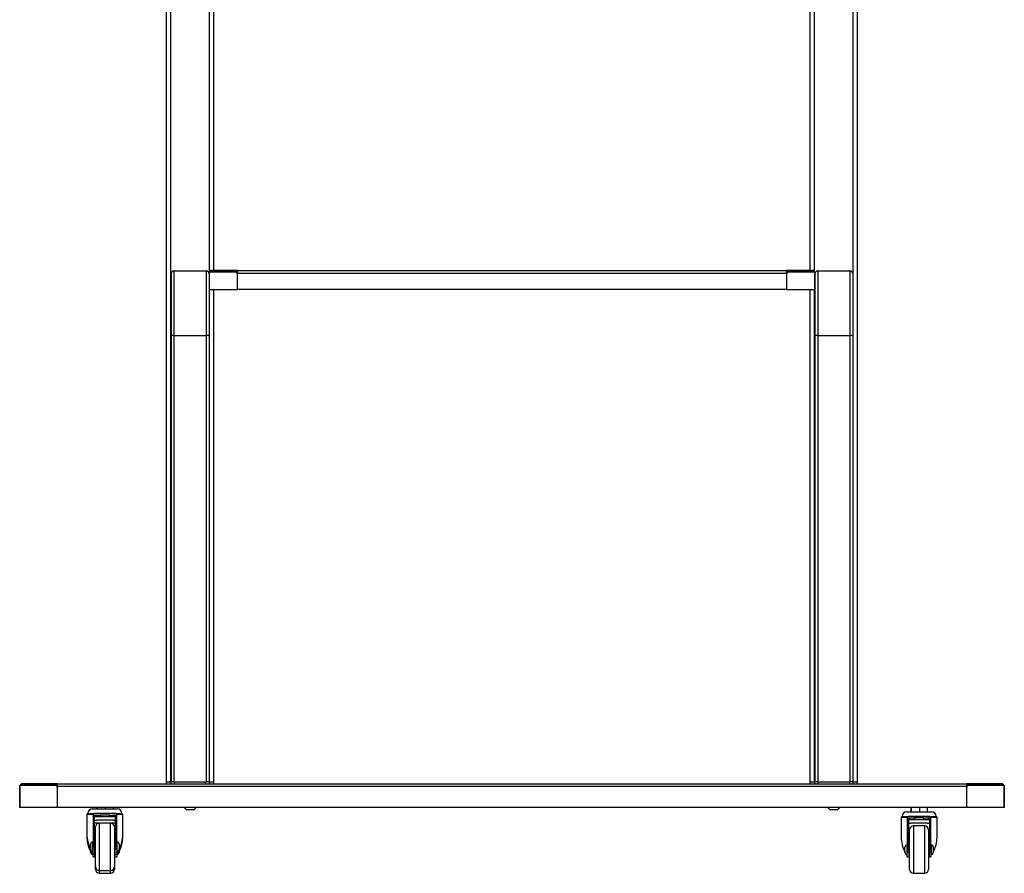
# Model space of a CAD drawing. Header units: millimetres. Extents: x -2165 to 1756, y -606 to 2289.
# Tile 2 of 10: x -1136 to -96, y -598 to 304. Entities that reach past the tile are written whole.
import ezdxf

# ---------------------------------------------------------------- set-up
doc = ezdxf.new("R2010")
doc.units = ezdxf.units.MM

msp = doc.modelspace()

# ---------------------------------------------------------------- linework, layer by layer
at = {"linetype": 'Continuous', "lineweight": 25}
for p, q in [((-981.4, -501.4), (-981.4, 771.1)), ((-976.8, -501.4), (-976.8, 771.1)), ((-936, 37), (-936, 771.1)), ((-931.4, 38.6), (-931.4, 771.1)), ((-301.4, 38.6), (-301.4, 771.1)), ((-296.8, 37), (-296.8, 771.1)), ((-256, -501.4), (-256, 771.1)), ((-251.4, -501.4), (-251.4, 771.1)), ((-976.4, 35.3), (-976.4, -30.5)), ((-973.4, 38.3), (-973.4, -29.9)), ((-973.4, 38.3), (-939.4, 38.3)), ((-939.4, 38.3), (-939.4, -29.9)), ((-936.4, 35.3), (-936.4, -30.5)), ((-936.2, 37), (-936.2, 18.6)), ((-907.2, 37), (-936.2, 37)), ((-936.2, 35.6), (-936.2, 35.7)), ((-936.2, 35.6), (-936.2, 18.6)), ((-936.2, 35.6), (-936.2, 35.6)), ((-934.7, 38.6), (-934.7, 37.1)), ((-906.9, 38.6), (-934.7, 38.6)), ((-906.9, 37.1), (-934.7, 37.1)), ((-907.2, 35.6), (-907.2, 37)), ((-907.2, 35.6), (-907.2, 37)), ((-907.2, 37), (-907.2, 37)), ((-906.2, 35.6), (-907.2, 35.6)), ((-906.9, 38.6), (-906.9, 37.1)), ((-906.2, 38.6), (-906.9, 38.6)), ((-906.9, 37.1), (-906.2, 37.1)), ((-906.2, 38.6), (-906.2, 35.6)), ((-906.2, 38.6), (-326.6, 38.6)), ((-906.2, 18.6), (-906.2, 35.6)), ((-326.6, 35.6), (-906.2, 35.6)), ((-326.6, 35.6), (-326.6, 38.6)), ((-325.8, 38.6), (-326.6, 38.6)), ((-326.6, 37.1), (-325.8, 37.1)), ((-326.6, 35.6), (-326.6, 18.6)), ((-325.6, 35.6), (-326.6, 35.6)), ((-325.8, 38.6), (-325.8, 37.1)), ((-298.1, 38.6), (-325.8, 38.6)), ((-298.1, 37.1), (-325.8, 37.1)), ((-325.6, 37), (-325.6, 35.6)), ((-296.6, 37), (-325.6, 37)), ((-325.6, 37), (-325.6, 35.6)), ((-325.6, 37), (-325.6, 37)), ((-298.1, 38.6), (-298.1, 37.1)), ((-296.6, 18.6), (-296.6, 37)), ((-296.6, 35.7), (-296.6, 35.6)), ((-296.6, 18.6), (-296.6, 35.6)), ((-296.6, 35.6), (-296.6, 35.6)), ((-296.4, 35.3), (-296.4, -30.5)), ((-293.4, 38.3), (-293.4, -29.9)), ((-293.4, 38.3), (-259.4, 38.3)), ((-259.4, 38.3), (-259.4, -29.9)), ((-256.4, 35.3), (-256.4, -30.5)), ((-936.2, 28.1), (-936.4, 28.1)), ((-936.4, 22.1), (-936.2, 22.1)), ((-296.4, 28.1), (-296.6, 28.1)), ((-296.6, 22.1), (-296.4, 22.1)), ((-936.2, 18.6), (-906.2, 18.6)), ((-936.2, 18.6), (-936.2, 18.6)), ((-936, -501.4), (-936, 18.6)), ((-931.4, -501.4), (-931.4, 18.6)), ((-326.6, 18.6), (-906.2, 18.6)), ((-326.6, 18.6), (-296.6, 18.6)), ((-301.4, -501.4), (-301.4, 18.6)), ((-296.8, -501.4), (-296.8, 18.6)), ((-296.6, 18.6), (-296.6, 18.6)), ((-976.4, -30.5), (-976.4, -501.4)), ((-973.4, -29.9), (-973.4, -501.4)), ((-973.4, -29.9), (-939.4, -29.9)), ((-939.4, -29.9), (-939.4, -501.4)), ((-936.4, -30.5), (-936.4, -501.4)), ((-296.4, -30.5), (-296.4, -501.4)), ((-293.4, -29.9), (-293.4, -501.4)), ((-293.4, -29.9), (-259.4, -29.9)), ((-259.4, -29.9), (-259.4, -501.4)), ((-256.4, -30.5), (-256.4, -501.4)), ((-1136.4, -528.4), (-1136.4, -505)), ((-1136.4, -505), (-1097.4, -505)), ((-1136.4, -506.4), (-1136.4, -528.4)), ((-1136.4, -506.4), (-1136.4, -506.4)), ((-1134.9, -504.9), (-1134.9, -503.4)), ((-1097.1, -503.4), (-1134.9, -503.4)), ((-1097.1, -504.9), (-1134.9, -504.9)), ((-1097.4, -505), (-1097.4, -506.4)), ((-1097.4, -505), (-1097.4, -506.4)), ((-1097.4, -505), (-1097.4, -505)), ((-1097.4, -506.4), (-1096.4, -506.4)), ((-1097.1, -504.9), (-1097.1, -503.4)), ((-1096.4, -503.4), (-1097.1, -503.4)), ((-1097.1, -504.9), (-1096.4, -504.9)), ((-1096.4, -506.4), (-1096.4, -503.4)), ((-1096.4, -503.4), (-136.4, -503.4)), ((-1096.4, -528.4), (-1096.4, -506.4)), ((-136.4, -506.4), (-1096.4, -506.4)), ((-981.4, -503.4), (-981.4, -501.4)), ((-981.4, -501.4), (-976.4, -501.4)), ((-973.9, -501.4), (-976.4, -501.4)), ((-976.4, -503.4), (-976.4, -501.4)), ((-973.9, -501.4), (-973.2, -501.4)), ((-973.2, -501.4), (-973.2, -503.4)), ((-973.2, -501.4), (-939.6, -501.4)), ((-939.6, -503.4), (-939.6, -501.4)), ((-939.6, -501.4), (-938.9, -501.4)), ((-936.4, -501.4), (-938.9, -501.4)), ((-936.4, -501.4), (-936.4, -503.4)), ((-936.4, -501.4), (-931.4, -501.4)), ((-931.4, -503.4), (-931.4, -501.4)), ((-301.4, -503.4), (-301.4, -501.4)), ((-301.4, -501.4), (-296.4, -501.4)), ((-293.9, -501.4), (-296.4, -501.4)), ((-296.4, -503.4), (-296.4, -501.4)), ((-293.9, -501.4), (-293.2, -501.4)), ((-293.2, -501.4), (-293.2, -503.4)), ((-293.2, -501.4), (-259.6, -501.4)), ((-259.6, -503.4), (-259.6, -501.4)), ((-259.6, -501.4), (-258.9, -501.4)), ((-256.4, -501.4), (-258.9, -501.4)), ((-256.4, -501.4), (-256.4, -503.4)), ((-256.4, -501.4), (-251.4, -501.4)), ((-251.4, -503.4), (-251.4, -501.4)), ((-136.4, -503.4), (-136.4, -506.4)), ((-135.6, -503.4), (-136.4, -503.4)), ((-136.4, -504.9), (-135.6, -504.9)), ((-136.4, -506.4), (-136.4, -528.4)), ((-136.4, -506.4), (-135.4, -506.4)), ((-135.6, -503.4), (-135.6, -504.9)), ((-97.9, -503.4), (-135.6, -503.4)), ((-97.9, -504.9), (-135.6, -504.9)), ((-135.4, -505), (-96.4, -505)), ((-135.4, -506.4), (-135.4, -505)), ((-135.4, -506.4), (-135.4, -505)), ((-135.4, -505), (-135.4, -505)), ((-97.9, -503.4), (-97.9, -504.9)), ((-96.4, -505), (-96.4, -528.4)), ((-96.4, -528.4), (-96.4, -506.4)), ((-96.4, -506.4), (-96.4, -506.4)), ((-1096.4, -528.4), (-1136.4, -528.4)), ((-1136.4, -528.4), (-1136.4, -528.4)), ((-136.4, -528.4), (-1096.4, -528.4)), ((-1059.4, -529.9), (-1033.4, -529.9)), ((-1055, -528.4), (-1055, -529.9)), ((-1054.7, -528.4), (-1054.7, -529.9)), ((-1046.1, -528.4), (-1046.1, -529.9)), ((-1037.7, -528.4), (-1037.7, -529.9)), ((-195, -528.4), (-195, -532.9)), ((-194.7, -528.4), (-194.7, -532.9)), ((-186.1, -528.4), (-186.1, -532.9)), ((-177.7, -528.4), (-177.7, -532.9)), ((-96.4, -528.4), (-136.4, -528.4)), ((-96.4, -528.4), (-96.4, -528.4)), ((-1065.4, -535.9), (-1065.4, -556.6)), ((-1058.9, -535.9), (-1065.4, -535.9)), ((-1064.4, -534.9), (-1057.9, -534.9)), ((-1058.9, -535.9), (-1058.9, -570.1)), ((-1034.9, -534.9), (-1057.9, -534.9)), ((-1056.4, -536.4), (-1057.4, -536.4)), ((-1057.4, -570.1), (-1057.4, -536.4)), ((-1056.4, -538.4), (-1056.4, -536.4)), ((-1056.4, -536.4), (-1051.4, -536.4)), ((-1051.4, -538.4), (-1056.4, -538.4)), ((-1051.4, -536.4), (-1051.4, -538.4)), ((-1041.4, -536.4), (-1051.4, -536.4)), ((-1041.4, -538.4), (-1051.4, -538.4)), ((-1041.4, -538.4), (-1041.4, -536.4)), ((-1041.4, -536.4), (-1036.4, -536.4)), ((-1036.4, -538.4), (-1041.4, -538.4)), ((-1036.4, -536.4), (-1036.4, -538.4)), ((-1035.4, -536.4), (-1036.4, -536.4)), ((-1035.4, -536.4), (-1035.4, -570.1)), ((-1034.9, -534.9), (-1028.4, -534.9)), ((-1033.9, -570.1), (-1033.9, -535.9)), ((-1027.4, -535.9), (-1033.9, -535.9)), ((-1027.4, -556.6), (-1027.4, -535.9)), ((-952.9, -530.9), (-959.9, -530.9)), ((-272.9, -530.9), (-279.9, -530.9)), ((-205.4, -538.9), (-205.4, -559.6)), ((-198.9, -538.9), (-205.4, -538.9)), ((-204.4, -537.9), (-197.9, -537.9)), ((-199.4, -532.9), (-173.4, -532.9)), ((-198.9, -538.9), (-198.9, -573.1)), ((-174.9, -537.9), (-197.9, -537.9)), ((-196.4, -539.4), (-197.4, -539.4)), ((-197.4, -573.1), (-197.4, -539.4)), ((-196.4, -541.4), (-196.4, -539.4)), ((-196.4, -539.4), (-191.4, -539.4)), ((-191.4, -539.4), (-191.4, -541.4)), ((-181.4, -539.4), (-191.4, -539.4)), ((-181.4, -541.4), (-181.4, -539.4)), ((-181.4, -539.4), (-176.4, -539.4)), ((-176.4, -539.4), (-176.4, -541.4)), ((-175.4, -539.4), (-176.4, -539.4)), ((-175.4, -539.4), (-175.4, -573.1)), ((-174.9, -537.9), (-168.4, -537.9)), ((-173.9, -573.1), (-173.9, -538.9)), ((-167.4, -538.9), (-173.9, -538.9)), ((-167.4, -559.6), (-167.4, -538.9)), ((-1052.4, -544.9), (-1057.4, -544.9)), ((-1056.4, -563.8), (-1056.4, -548.9)), ((-1037.4, -541.9), (-1055.4, -541.9)), ((-1040.4, -544.9), (-1052.4, -544.9)), ((-1052.4, -544.9), (-1052.4, -562.6)), ((-1035.4, -544.9), (-1040.4, -544.9)), ((-1040.4, -562.6), (-1040.4, -544.9)), ((-1036.4, -548.9), (-1036.4, -563.8)), ((-191.4, -541.4), (-196.4, -541.4)), ((-177.4, -544.9), (-195.4, -544.9)), ((-180.4, -547.9), (-192.4, -547.9)), ((-192.4, -547.9), (-192.4, -565.6)), ((-181.4, -541.4), (-191.4, -541.4)), ((-176.4, -541.4), (-181.4, -541.4)), ((-180.4, -565.6), (-180.4, -547.9)), ((-1065.4, -556.6), (-1065.4, -559.6)), ((-1027.4, -559.6), (-1027.4, -556.6)), ((-196.4, -566.8), (-196.4, -551.9)), ((-176.4, -551.9), (-176.4, -566.8)), ((-1061.4, -572.9), (-1061.4, -566.9)), ((-1058.9, -564.9), (-1059.4, -564.9)), ((-1059.4, -564.9), (-1059.4, -574.9)), ((-1058.9, -570.1), (-1057.4, -570.1)), ((-1058.9, -572.5), (-1058.9, -570.1)), ((-1056.4, -565.9), (-1057.4, -565.9)), ((-1057.4, -570.1), (-1057.4, -572.5)), ((-1056.4, -590.9), (-1056.4, -563.8)), ((-1052.4, -562.6), (-1052.4, -594.9)), ((-1040.4, -594.9), (-1040.4, -562.6)), ((-1036.4, -563.8), (-1036.4, -590.9)), ((-1035.4, -565.9), (-1036.4, -565.9)), ((-1035.4, -570.1), (-1033.9, -570.1)), ((-1035.4, -572.5), (-1035.4, -570.1)), ((-1033.4, -564.9), (-1033.9, -564.9)), ((-1033.9, -570.1), (-1033.9, -572.5)), ((-1033.4, -565.1), (-1033.4, -564.9)), ((-1033.4, -574.9), (-1033.4, -565.1)), ((-1031.4, -566.9), (-1031.4, -572.9)), ((-201.4, -575.9), (-201.4, -569.9)), ((-198.9, -567.9), (-199.4, -567.9)), ((-199.4, -567.9), (-199.4, -577.9)), ((-196.4, -568.9), (-197.4, -568.9)), ((-196.4, -593.9), (-196.4, -566.8)), ((-192.4, -565.6), (-192.4, -597.9)), ((-180.4, -597.9), (-180.4, -565.6)), ((-176.4, -566.8), (-176.4, -593.9)), ((-175.4, -568.9), (-176.4, -568.9)), ((-173.4, -567.9), (-173.9, -567.9)), ((-173.4, -568.1), (-173.4, -567.9)), ((-173.4, -577.9), (-173.4, -568.1)), ((-171.4, -569.9), (-171.4, -575.9)), ((-1061.4, -575.9), (-1061.4, -575.1)), ((-1058.9, -578.5), (-1059.7, -577.7)), ((-1059.7, -577.7), (-1058.9, -577.7)), ((-1059.5, -574.9), (-1058.9, -575.5)), ((-1059.4, -574.9), (-1058.9, -574.9)), ((-1057.4, -572.5), (-1058.9, -572.5)), ((-1058.9, -577.9), (-1058.9, -572.5)), ((-1057.4, -577.9), (-1058.9, -577.9)), ((-1058.9, -580.9), (-1058.9, -578.5)), ((-1057.4, -580.9), (-1058.9, -580.9)), ((-1057.4, -572.5), (-1057.4, -577.9)), ((-1057.4, -573.9), (-1056.4, -573.9)), ((-1057.4, -576.9), (-1056.4, -576.9)), ((-1057.4, -577.9), (-1057.4, -580.9)), ((-1036.4, -573.9), (-1035.4, -573.9)), ((-1036.4, -576.9), (-1035.4, -576.9)), ((-1033.9, -572.5), (-1035.4, -572.5)), ((-1035.4, -577.9), (-1035.4, -572.5)), ((-1035.4, -580.9), (-1035.4, -577.9)), ((-1033.9, -577.9), (-1035.4, -577.9)), ((-1033.9, -580.9), (-1035.4, -580.9)), ((-1033.9, -572.5), (-1033.9, -577.9)), ((-1033.9, -574.9), (-1033.4, -574.9)), ((-1033.9, -575.5), (-1033.4, -575)), ((-1033.1, -577.7), (-1033.9, -578.5)), ((-1033.9, -577.7), (-1033.1, -577.7)), ((-1033.9, -578.5), (-1033.9, -580.9)), ((-1031.4, -575.1), (-1031.4, -575.8)), ((-1031.4, -575.8), (-1031.4, -575.9)), ((-199.5, -577.9), (-198.9, -578.5)), ((-199.4, -577.9), (-198.9, -577.9)), ((-198.9, -573.1), (-197.4, -573.1)), ((-198.9, -575.5), (-198.9, -573.1)), ((-197.4, -575.5), (-198.9, -575.5)), ((-198.9, -580.9), (-198.9, -575.5)), ((-197.4, -580.9), (-198.9, -580.9)), ((-197.4, -573.1), (-197.4, -575.5)), ((-197.4, -575.5), (-197.4, -580.9)), ((-197.4, -576.9), (-196.4, -576.9)), ((-176.4, -576.9), (-175.4, -576.9)), ((-175.4, -573.1), (-173.9, -573.1)), ((-175.4, -575.5), (-175.4, -573.1)), ((-173.9, -575.5), (-175.4, -575.5)), ((-175.4, -580.9), (-175.4, -575.5)), ((-173.9, -580.9), (-175.4, -580.9)), ((-173.9, -573.1), (-173.9, -575.5)), ((-173.9, -575.5), (-173.9, -580.9)), ((-173.9, -577.9), (-173.4, -577.9)), ((-173.9, -578.5), (-173.3, -577.9)), ((-1056.4, -593.9), (-1056.4, -590.9)), ((-1036.4, -590.9), (-1036.4, -593.9)), ((-1052.4, -594.9), (-1040.4, -594.9)), ((-1052.4, -594.9), (-1052.4, -597.9)), ((-1052.4, -597.9), (-1040.4, -597.9)), ((-1040.4, -597.9), (-1040.4, -594.9)), ((-192.4, -597.9), (-180.4, -597.9))]:
    msp.add_line(p, q, dxfattribs=at)
at = {"linetype": 'Continuous', "lineweight": 25, "flags": 128}
for points in [[(-933.7, 37), (-933.5, 37.1), (-933.2, 37.1)], [(-299.6, 37.1), (-299.3, 37.1), (-299, 37)], [(-1133.4, -504.9), (-1133.7, -504.9), (-1133.9, -505)], [(-98.8, -505), (-99.1, -504.9), (-99.4, -504.9)]]:
    msp.add_lwpolyline(points, dxfattribs=at)
at = {"linetype": 'Continuous', "lineweight": 25}
for centre, radius, start, end in [((-973.4, 35.3), 3, 90, 180), ((-939.4, 35.3), 3, 0, 90), ((-933.2, 35.6), 3, 119.7826, 152.1819), ((-299.6, 35.6), 3, 27.8181, 60.2174), ((-293.4, 35.3), 3, 90, 180), ((-259.4, 35.3), 3, 0, 90), ((-974.1, -33.7), 3.91, 79.4955, 125.8599), ((-938.7, -33.7), 3.91, 54.1401, 100.5045), ((-294.1, -33.7), 3.91, 79.4955, 125.8599), ((-258.7, -33.7), 3.91, 54.1401, 100.5045), ((-1133.4, -506.4), 3, 119.839, 152.1819), ((-99.4, -506.4), 3, 27.8181, 60.161), ((-1059.4, -534.9), 5, 90, 180), ((-1033.4, -534.9), 5, 0, 90), ((-956.4, -524.3), 7.45, 213.1954, 241.9941), ((-956.4, -524.3), 7.45, 298.0059, 326.8046), ((-276.4, -524.3), 7.45, 213.1954, 241.9941), ((-276.4, -524.3), 7.45, 298.0059, 326.8046), ((-1064.4, -535.9), 1, 90, 180), ((-1057.9, -535.9), 1, 90, 180), ((-1034.9, -535.9), 1, 0, 90), ((-1028.4, -535.9), 1, 0, 90), ((-204.4, -538.9), 1, 90, 180), ((-199.4, -537.9), 5, 90, 180), ((-197.9, -538.9), 1, 90, 180), ((-174.9, -538.9), 1, 0, 90), ((-173.4, -537.9), 5, 0, 90), ((-168.4, -538.9), 1, 0, 90), ((-1052.4, -548.9), 4, 90, 180), ((-1040.4, -548.9), 4, 0, 90), ((-192.4, -551.9), 4, 90, 180), ((-180.4, -551.9), 4, 0, 90), ((-1059.4, -566.9), 2, 90, 180), ((-1033.4, -566.9), 2, 0, 90), ((-199.4, -569.9), 2, 90, 180), ((-173.4, -569.9), 2, 0, 90), ((-1059.4, -572.9), 2, 180, 270), ((-1059.4, -575.9), 2, 180, 270), ((-1033.4, -572.9), 2, 270, 0), ((-1033.4, -575.9), 2, 270, 0), ((-199.4, -575.9), 2, 180, 270), ((-173.4, -575.9), 2, 270, 0), ((-1052.4, -590.9), 4, 180, 270), ((-1040.4, -590.9), 4, 270, 0), ((-1052.4, -593.9), 4, 180, 270), ((-1040.4, -593.9), 4, 270, 0), ((-192.4, -593.9), 4, 180, 270), ((-180.4, -593.9), 4, 270, 0)]:
    msp.add_arc(centre, radius, start, end, dxfattribs=at)
for centre, major_axis, start_param, end_param in [((-1046.4, -559.6), (0, 25.3), 1.511551, 2.36855), ((-1046.4, -556.6), (0, 25.3), 1.570796, 2.231642), ((-1046.4, -559.6), (0, 25.3), 3.914635, 4.771635), ((-1046.4, -556.6), (0, 25.3), 4.051544, 4.712389), ((-186.4, -559.6), (0, 25.3), 1.570796, 2.231642), ((-186.4, -559.6), (0, 25.3), 4.051544, 4.712389), ((-1046.4, -559.6), (0, 23.3), 2.288054, 2.34599), ((-1046.4, -559.6), (0, 23.3), 3.937196, 3.995921)]:
    msp.add_ellipse(centre, major_axis=major_axis, ratio=0.75, start_param=start_param, end_param=end_param, dxfattribs=at)
for points, knots in [([(-1057.4, -542), (-1056.9, -542), (-1056.2, -541.9), (-1055.5, -541.9), (-1055.4, -541.9)], [0, 0, 0, 0, 0.784944, 1, 1, 1, 1]), ([(-1055.4, -544.9), (-1056, -544.9), (-1056.7, -544.9), (-1057.3, -545), (-1057.4, -545.1)], [0, 0, 0, 0, 0.819133, 1, 1, 1, 1]), ([(-1037.4, -541.9), (-1036.8, -541.9), (-1036.1, -541.9), (-1035.5, -542), (-1035.4, -542.1)], [0, 0, 0, 0, 0.819133, 1, 1, 1, 1]), ([(-1035.4, -545), (-1035.9, -545), (-1036.5, -544.9), (-1037.2, -544.9), (-1037.4, -544.9)], [0, 0, 0, 0, 0.784944, 1, 1, 1, 1]), ([(-197.4, -545), (-196.9, -545), (-196.2, -544.9), (-195.5, -544.9), (-195.4, -544.9)], [0, 0, 0, 0, 0.784944, 1, 1, 1, 1]), ([(-177.4, -544.9), (-176.8, -544.9), (-176.1, -544.9), (-175.5, -545), (-175.4, -545.1)], [0, 0, 0, 0, 0.8191329, 1, 1, 1, 1])]:
    msp.add_open_spline(points, degree=3, knots=knots, dxfattribs=at)

doc.saveas('drawing.dxf')
